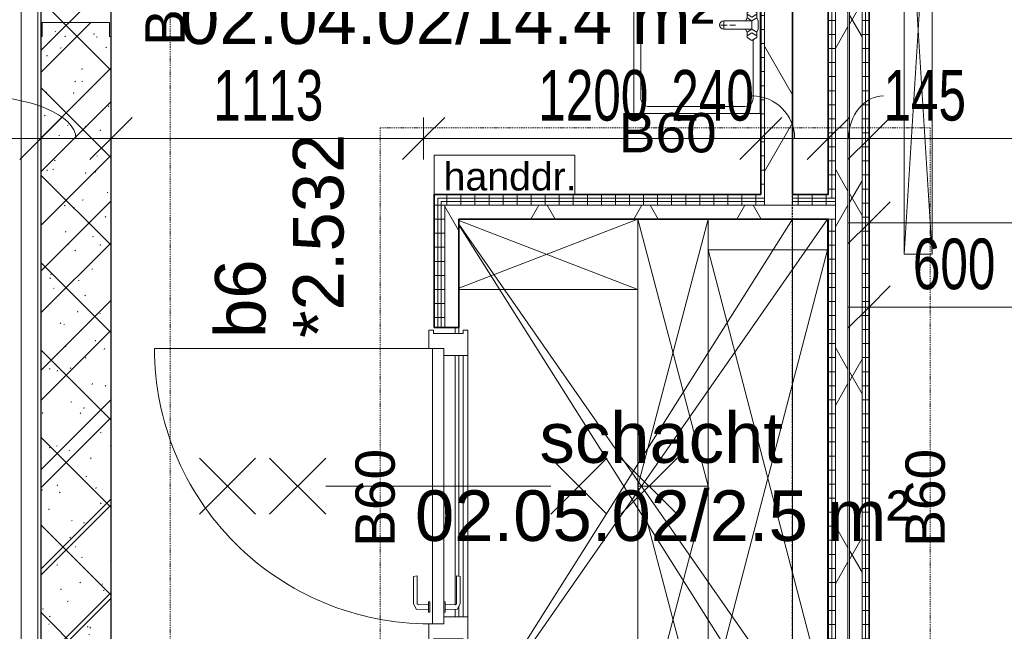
# Model space of a CAD drawing. Header units: millimetres. Extents: x -80560 to 110805, y -11020 to 52719.
# Tile 133 of 182: x 59145 to 62649, y 41321 to 43497. Entities that reach past the tile are written whole.
import ezdxf

# ---------------------------------------------------------------- set-up
doc = ezdxf.new("R2010")
doc.units = ezdxf.units.MM
doc.linetypes.add('CENTER2', pattern=[20, 8, -4, 4, -4])
doc.linetypes.add('DASHDOT2', pattern=[8, 4, -2, 0, -2])
for name, color, linetype, lineweight in [('A-ANNO-DIMS', 211, 'Continuous', 9), ('A-ANNO-DIMS-100', 211, 'Continuous', 9), ('A-ANNO-NOTE', 131, 'Continuous', 18), ('A-AREA-IDEN', 2, 'Continuous', 9), ('A-DETL', 90, 'Continuous', 18), ('A-DETL-GENF', 92, 'Continuous', 18), ('A-DETL-MBND', 5, 'Continuous', 18), ('A-DOOR', 31, 'Continuous', 18), ('A-FLOR', 192, 'Continuous', 18), ('A-FLOR-OTLN', 51, 'Continuous', 18), ('A-GLAZ', 151, 'Continuous', 18), ('A-GLAZ-IDEN', 152, 'Continuous', 18), ('A-WALL', 113, 'Continuous', 35), ('A-WALL-PATT', 111, 'Continuous', 35), ('E-ELEC-EQPM', 71, 'Continuous', 18), ('G-ANNO-TEXT', 231, 'Continuous', 9), ('I-WALL', 2, 'Continuous', 18), ('P-SANR-FIXT', 6, 'Continuous', 18), ('S-GRID', 1, 'Continuous', 9)]:
    doc.layers.add(name, color=color, linetype=linetype, lineweight=lineweight)
doc.styles.add('Arial', font='arial.ttf', dxfattribs={"height": 180})
doc.styles.add('Arial_1', font='arial.ttf', dxfattribs={"height": 140})
doc.styles.add('Arial_2', font='arial.ttf', dxfattribs={"height": 100})
doc.styles.add('Arial_6', font='arial.ttf', dxfattribs={"width": 0.7, "height": 180})
doc.dimstyles.new('n3o_1_8', dxfattribs={"dimscale": 304.8, "dimtxt": 183.646692, "dimasz": 0.492126, "dimexe": 0.246063, "dimexo": 0.0625, "dimgap": 0.032808, "dimtad": 1, "dimdec": 0, "dimdsep": 46, "dimtxsty": 'Arial_6', "dimblk1": 'OBLIQUE', "dimblk2": 'OBLIQUE', "dimsah": 1, "dimcen": 0.09, "dimdle": 0.246063, "dimazin": 0, "dimtfac": 1, "dimtdec": 4, "dimtix": 1, "dimtmove": 0, "dimatfit": 3, "dimfxl": 0.246063, "dimfxlon": 1, "dimtvp": 1, "dimtolj": 1, "dimtzin": 0, "dimarcsym": 2})
doc.dimstyles.new('n3o_1_8_1', dxfattribs={"dimscale": 304.8, "dimtxt": 183.646692, "dimasz": 0.492126, "dimexe": 0.246063, "dimexo": 0.0625, "dimgap": 0.032808, "dimtad": 1, "dimdec": 0, "dimdsep": 46, "dimtxsty": 'Arial_6', "dimblk1": 'OBLIQUE', "dimblk2": 'OBLIQUE', "dimsah": 1, "dimcen": 0.09, "dimdle": 0.246063, "dimazin": 0, "dimtfac": 1, "dimtdec": 4, "dimtix": 1, "dimtmove": 1, "dimatfit": 3, "dimfxl": 0.246063, "dimfxlon": 1, "dimtvp": 1, "dimtolj": 1, "dimtzin": 0, "dimarcsym": 2})
doc.dimstyles.new('n3o_1_8_3', dxfattribs={"dimscale": 304.8, "dimtxt": 183.646692, "dimasz": 0.492126, "dimexe": 0.246063, "dimexo": 0.0625, "dimgap": 0.032808, "dimtad": 1, "dimdec": 0, "dimdsep": 46, "dimtxsty": 'Arial_6', "dimblk1": 'OBLIQUE', "dimblk2": 'OBLIQUE', "dimsah": 1, "dimcen": 0.09, "dimdle": 0.246063, "dimazin": 0, "dimtfac": 1, "dimtdec": 4, "dimtix": 1, "dimtmove": 0, "dimatfit": 3, "dimfxl": 0.246063, "dimfxlon": 1, "dimtvp": 1, "dimtolj": 1, "dimtzin": 0, "dimarcsym": 2})
pattern_1 = [(3e-13, (62022.32, 43744.75), (-2e-13, 50), [])]
pattern_2 = [(60, (24894.82, 0), (-274.963, 158.75), []), (120, (24894.82, 0), (-274.963, -158.75), [])]
pattern_3 = [(270, (61364.82, 42875), (50, 2e-13), [])]
pattern_4 = [(2e-13, (60619.82, 41837.5), (-2e-13, 50), [])]

# ---------------------------------------------------------------- blocks, each defined once
blk = doc.blocks.new('19112_SW_LeonardoCollege_R2020_rvt-1-DO_02 tweede verdieping')
at = {"layer": 'A-WALL-PATT', "lineweight": 5}
h = blk.add_hatch(dxfattribs=at)
h.set_pattern_fill('FP_176', color=10, angle=45, style=0, pattern_type=2)
h.set_pattern_definition([(135, (34575, 43632.5), (-155.563, -155.563), []), (225, (34575, 43632.5), (155.563, -155.563), [])])
h.paths.add_polyline_path([(34575, 39715), (34575, 47550), (34325, 47550), (34325, 39715)], flags=0)
at = {"color": 10, "lineweight": 5}
for p, q in [((35812.5, 40907.3), (37000, 42787.5)), ((35812.5, 42767.7), (37000, 40887.5))]:
    blk.add_line(p, q, dxfattribs=at)
at = {"layer": 'A-FLOR', "color": 250, "lineweight": 9}
blk.add_line((37000, 42787.5), (37000, 40887.5), dxfattribs=at)
at = {"layer": 'I-WALL', "color": 50, "lineweight": 25}
for p, q in [((34325, 47550), (34325, 39715)), ((34575, 39715), (34575, 47550))]:
    blk.add_line(p, q, dxfattribs=at)
blk = doc.blocks.new('95251-Leonardo College Leiden_rvt-1-DO_02 tweede verdieping')
at = {"layer": 'A-WALL-PATT', "lineweight": 9}
h = blk.add_hatch(dxfattribs=at)
h.set_pattern_fill('FP_187', color=55, style=0, pattern_type=2)
h.set_pattern_definition([(45, (0, 0), (-176.7767, 176.7767), []), (17, (0, 0), (51.37877, 156.87645), [3.353, -159.647, 3.353, -88.647, -134]), (17, (0, 0), (51.37877, 156.87645), [-255, 3.353, -130.647]), (48, (0, 0), (-36.014, 160.26226), [3.353, -158.647, 3.353, -160.647, -132]), (48, (0, 0), (-36.014, 160.26226), [-326, 3.353, -128.647]), (71, (0, 0), (-94.825, 133.12483), [3.353, -156.647, 3.353, -87.247, -131]), (71, (0, 0), (-94.825, 133.12483), [-250.6, 3.353, -127.647])])
h.paths.add_polyline_path([(34325, 39715), (34575, 39715), (34575, 43437.5), (34570, 43437.5), (34570, 43487.5), (34330, 43487.5), (34330, 43437.5), (34325, 43437.5), (34325, 39749.4)], flags=0)
at = {"layer": 'A-WALL', "color": 130, "lineweight": 5}
for p, q in [((34570, 43487.5), (34330, 43487.5)), ((34330, 43487.5), (34330, 43437.5)), ((34570, 43437.5), (34570, 43487.5)), ((34330, 43437.5), (34325, 43437.5)), ((34325, 43437.5), (34325, 39715)), ((34575, 43437.5), (34570, 43437.5)), ((34575, 39715), (34575, 43437.5))]:
    blk.add_line(p, q, dxfattribs=at)
blk = doc.blocks.new('74_n3o_fonteintje_450x600 - std-32453865-DO_02 tweede verdieping')
at = {"layer": 'P-SANR-FIXT'}
for p, q in [((315, 0), (-300, 0)), ((-300, 0), (-300, -450)), ((315, -450), (315, 0)), ((-300, -450), (315, -450))]:
    blk.add_line(p, q, dxfattribs=at)
blk = doc.blocks.new('53_wastafel_450X600 - std-32453815-DO_02 tweede verdieping')
at = {"layer": 'P-SANR-FIXT'}
for p, q in [((-300, -450), (-300, 0)), ((-300, 0), (315, 0)), ((-52.4, -25), (-245, -25)), ((-45, -12.2), (-55, -29.5)), ((-55, -29.5), (-45, -46.8)), ((-25, -12.2), (-45, -12.2)), ((-28.4, -29.5), (-38.4, -12.2)), ((-38.4, -46.8), (-28.4, -29.5)), ((-25, -12.2), (-15, -7.2)), ((-15, -29.5), (-25, -12.2)), ((-25, -46.8), (-15, -29.5)), ((-15, -7.2), (15, -7.2)), ((-15, -29.5), (-15, -129.5)), ((15, -29.5), (-15, -29.5)), ((15, -7.2), (25, -12.2)), ((15, -29.5), (25, -12.2)), ((25, -46.8), (15, -29.5)), ((15, -129.5), (15, -29.5)), ((25, -12.2), (45, -12.2)), ((28.4, -29.5), (38.4, -12.2)), ((38.4, -46.8), (28.4, -29.5)), ((45, -12.2), (55, -29.5)), ((55, -29.5), (45, -46.8)), ((260, -25), (52.4, -25)), ((315, 0), (315, -450)), ((-275, -55), (-275, -395)), ((-45, -46.8), (-25, -46.8)), ((-25, -46.8), (-15, -51.8)), ((25, -46.8), (15, -51.8)), ((45, -46.8), (25, -46.8)), ((290, -395), (290, -55)), ((0, -107.5), (0, -87.5)), ((12, -129.5), (-12, -129.5)), ((0, -141.5), (0, -117.5)), ((315, -450), (-300, -450)), ((-245, -425), (260, -425))]:
    blk.add_line(p, q, dxfattribs=at)
for centre, radius, start, end in [((-245, -55), 30, 90, 180), ((260, -55), 30, 0, 90), ((0, -129.5), 15, 180, 0), ((-245, -395), 30, 180, 270), ((260, -395), 30, 270, 360)]:
    blk.add_arc(centre, radius, start, end, dxfattribs=at)
blk = doc.blocks.new('32_n3o_deur_enkel - 90x139_25_K_980_2410x1114_60-32487466-DO_02 tweede verdieping')
at = {"layer": 'A-GLAZ'}
for p, q in [((-490, 63.25), (-555, 63.25)), ((-555, 63.25), (-555, 46.25)), ((-555, 46.25), (-543, 46.25)), ((-543, 46.25), (-543, -58.75)), ((-490, 49.25), (-490, 63.25)), ((555, 63.25), (490, 63.25)), ((490, 63.25), (490, 49.25)), ((543, -58.75), (543, 46.25)), ((543, 46.25), (555, 46.25)), ((555, 46.25), (555, 63.25)), ((-465, -75.75), (-465, 9.25)), ((465, 9.25), (465, -75.75)), ((-543, -58.75), (-555, -58.75)), ((-555, -58.75), (-555, -75.75)), ((555, -58.75), (543, -58.75)), ((555, -75.75), (555, -58.75)), ((-555, -75.75), (-465, -75.75)), ((465, -75.75), (555, -75.75))]:
    blk.add_line(p, q, dxfattribs=at)
blk = doc.blocks.new('30_n3o_deur_dicht - 40mm_draai_60min_LS-33473210-DO_02 tweede verdieping')
at = {"layer": 'A-DOOR'}
for p, q in [((0, 40), (-980, 40)), ((-980, 40), (-980, 0)), ((0, 0), (0, 40)), ((-980, 0), (0, 0))]:
    blk.add_line(p, q, dxfattribs=at)
blk = doc.blocks.new('30_n3o_beslag_deurkruk_met_schild - std-875116-DO_02 tweede verdieping')
at = {"layer": 'A-DOOR'}
for p, q in [((-18.5, 0), (-18.5, -5)), ((18.5, -5), (18.5, 0)), ((-18.5, -5), (18.5, -5)), ((-7.8, -48.4), (-10, -5)), ((10, -5), (8.3, -39.7)), ((12.7, -58), (-7.8, -48.4)), ((108, -58), (12.7, -58)), ((13.3, -45), (111, -45)), ((111, -45), (108, -58))]:
    blk.add_line(p, q, dxfattribs=at)
at = {"layer": 'A-DOOR', "flags": 128}
blk.add_lwpolyline([(8.3, -39.7), (8.6, -41.7), (9.6, -43.4), (11.3, -44.6), (13.3, -45)], dxfattribs=at)
blk = doc.blocks.new('30_n3o_beslag_deurkruk_met_schild - std-V363-DO_02 tweede verdieping')
at = {"layer": 'A-DOOR'}
for p, q in [((-10, 5), (-7.8, 48.4)), ((-7.8, 48.4), (12.7, 58)), ((8.3, 39.7), (10, 5)), ((12.7, 58), (108, 58)), ((111, 45), (13.3, 45)), ((108, 58), (111, 45)), ((18.5, 5), (-18.5, 5)), ((-18.5, 5), (-18.5, 0)), ((18.5, 0), (18.5, 5)), ((-18.5, 0), (18.5, 0))]:
    blk.add_line(p, q, dxfattribs=at)
at = {"layer": 'A-DOOR', "flags": 128}
blk.add_lwpolyline([(13.3, 45), (11.3, 44.6), (9.6, 43.4), (8.6, 41.7), (8.3, 39.7)], dxfattribs=at)
blk = doc.blocks.new('00_n3o_symbool_swingangle - std-33372938-DO_02 tweede verdieping')
at = {"layer": 'A-DOOR'}
blk.add_line((-415, -10), (-415, -990), dxfattribs=at)
blk.add_arc((-415, -10), 980, 270, 0, dxfattribs=at)
blk = doc.blocks.new('32_n3o_deur_enkel - 90x139_25_K_980_2410x1114_60-V376-DO_02 tweede verdieping')
at = {"layer": 'A-DETL-MBND'}
for p, q in [((-465, -58.75), (465, -58.75)), ((465, -75.75), (-465, -75.75))]:
    blk.add_line(p, q, dxfattribs=at)
blk = doc.blocks.new('82_apparaat_rechthoekig_met clearance - Digiboard-30664863-DO_02 tweede verdieping')
at = {"layer": 'E-ELEC-EQPM'}
for p, q in [((-50, -800), (-50, 800)), ((-50, 800), (50, 800)), ((-50, -800), (-50, 800)), ((-50, 800), (50, 800)), ((50, 800), (-50, -800)), ((-50, 800), (50, -800)), ((50, 800), (-50, 800)), ((-50, 800), (-50, -800)), ((50, 800), (50, -800)), ((50, 800), (50, -800)), ((50, -800), (50, 800)), ((50, -800), (-50, -800)), ((50, -800), (-50, -800)), ((-50, -800), (50, -800))]:
    blk.add_line(p, q, dxfattribs=at)
blk = doc.blocks.new('01_n3o_symbool_lijn_met_tekst - brandwerend_B60-32162748-DO_02 tweede verdieping')
at = {"layer": 'A-DETL-GENF', "color": 3, "linetype": 'DASHDOT2'}
blk.add_line((0, 0), (1957.3, 0), dxfattribs=at)
blk = doc.blocks.new('01_n3o_symbool_lijn_met_tekst - brandwerend_B60-31177811-DO_02 tweede verdieping')
at = {"layer": 'A-DETL-GENF', "color": 3, "linetype": 'DASHDOT2'}
blk.add_line((0, 0), (2551.3, 0), dxfattribs=at)
blk = doc.blocks.new('01_n3o_symbool_lijn_met_tekst - brandwerend_B60-31157512-DO_02 tweede verdieping')
at = {"layer": 'A-DETL-GENF', "color": 3, "linetype": 'DASHDOT2'}
blk.add_line((0, 0), (8362.5, 0), dxfattribs=at)
blk = doc.blocks.new('DIMBLOCK182-DO_02 tweede verdieping')
at = {"layer": 'A-ANNO-DIMS-100'}
for p, q in [((56619.8, 43074.8), (56694.8, 43149.8)), ((56619.8, 43149.8), (56619.8, 42999.8)), ((56619.8, 43074.8), (56619.8, 43149.8)), ((59219.8, 43074.8), (59294.8, 43149.8)), ((59219.8, 43149.8), (59219.8, 42999.8)), ((59219.8, 43074.8), (59219.8, 43149.8)), ((56619.8, 43074.8), (56544.8, 42999.8)), ((56619.8, 43074.8), (59219.8, 43074.8)), ((59219.8, 43074.8), (59144.8, 42999.8))]:
    blk.add_line(p, q, dxfattribs=at)
at = {"layer": 'A-ANNO-DIMS-100', "color": 0, "insert": (57727.7, 43318.5), "char_height": 180, "width": 461.094, "attachment_point": 1, "line_spacing_factor": 0.941778, "style": 'Arial_6'}
blk.add_mtext('2600', dxfattribs=at)
blk = doc.blocks.new('_Oblique')
at = {"color": 0, "linetype": 'ByBlock', "lineweight": -2}
blk.add_line((-0.5, -0.5), (0.5, 0.5), dxfattribs=at)
blk = doc.blocks.new('DIMBLOCK183-DO_02 tweede verdieping')
at = {"layer": 'A-ANNO-DIMS-100'}
for p, q in [((59219.8, 43074.8), (59294.8, 43149.8)), ((59219.8, 43149.8), (59219.8, 42999.8)), ((59219.8, 43074.8), (59219.8, 43149.8)), ((59469.8, 43074.8), (59544.8, 43149.8)), ((59469.8, 43149.8), (59469.8, 42999.8)), ((59469.8, 43074.8), (59469.8, 43149.8)), ((59219.8, 43074.8), (59144.8, 42999.8)), ((59219.8, 43074.8), (59469.8, 43074.8)), ((59469.8, 43074.8), (59394.8, 42999.8))]:
    blk.add_line(p, q, dxfattribs=at)
blk.add_ellipse((58982.5, 43074.8), major_axis=(362.3, 0), ratio=0.417502, start_param=0, end_param=1.570796, dxfattribs=at)
at = {"layer": 'A-ANNO-DIMS-100', "color": 0, "insert": (58694.3, 43318.5), "char_height": 180, "width": 345.821, "attachment_point": 1, "line_spacing_factor": 0.941778, "style": 'Arial_6'}
blk.add_mtext('250', dxfattribs=at)
blk = doc.blocks.new('DIMBLOCK184-DO_02 tweede verdieping')
at = {"layer": 'A-ANNO-DIMS-100'}
for p, q in [((59469.8, 43074.8), (59544.8, 43149.8)), ((59469.8, 43149.8), (59469.8, 42999.8)), ((59469.8, 43074.8), (59469.8, 43149.8)), ((60582.3, 43074.8), (60657.3, 43149.8)), ((60582.3, 43149.8), (60582.3, 42999.8)), ((60582.3, 43074.8), (60582.3, 43149.8)), ((59469.8, 43074.8), (59394.8, 42999.8)), ((59469.8, 43074.8), (60582.3, 43074.8)), ((60582.3, 43074.8), (60507.3, 42999.8))]:
    blk.add_line(p, q, dxfattribs=at)
at = {"layer": 'A-ANNO-DIMS-100', "color": 0, "insert": (59833.9, 43318.5), "char_height": 180, "width": 461.094, "attachment_point": 1, "line_spacing_factor": 0.941778, "style": 'Arial_6'}
blk.add_mtext('1113', dxfattribs=at)
blk = doc.blocks.new('DIMBLOCK185-DO_02 tweede verdieping')
at = {"layer": 'A-ANNO-DIMS-100'}
for p, q in [((60582.3, 43074.8), (60657.3, 43149.8)), ((60582.3, 43149.8), (60582.3, 42999.8)), ((60582.3, 43074.8), (60582.3, 43149.8)), ((61782.3, 43074.8), (61857.3, 43149.8)), ((61782.3, 43149.8), (61782.3, 42999.8)), ((61782.3, 43074.8), (61782.3, 43149.8)), ((60582.3, 43074.8), (60507.3, 42999.8)), ((60582.3, 43074.8), (61782.3, 43074.8)), ((61782.3, 43074.8), (61707.3, 42999.8))]:
    blk.add_line(p, q, dxfattribs=at)
at = {"layer": 'A-ANNO-DIMS-100', "color": 0, "insert": (60990.2, 43318.5), "char_height": 180, "width": 461.094, "attachment_point": 1, "line_spacing_factor": 0.941778, "style": 'Arial_6'}
blk.add_mtext('1200', dxfattribs=at)
blk = doc.blocks.new('DIMBLOCK186-DO_02 tweede verdieping')
at = {"layer": 'A-ANNO-DIMS-100'}
for p, q in [((61782.3, 43074.8), (61857.3, 43149.8)), ((61782.3, 43149.8), (61782.3, 42999.8)), ((61782.3, 43074.8), (61782.3, 43149.8)), ((62022.3, 43074.8), (62097.3, 43149.8)), ((62022.3, 43149.8), (62022.3, 42999.8)), ((62022.3, 43074.8), (62022.3, 43149.8)), ((61782.3, 43074.8), (61707.3, 42999.8)), ((61782.3, 43074.8), (62022.3, 43074.8)), ((62022.3, 43074.8), (61947.3, 42999.8))]:
    blk.add_line(p, q, dxfattribs=at)
blk.add_ellipse((61751.8, 43074.8), major_axis=(0, 151.3), ratio=0.99496, start_param=4.712389, end_param=6.283185, dxfattribs=at)
at = {"layer": 'A-ANNO-DIMS-100', "color": 0, "insert": (61463.6, 43318.5), "char_height": 180, "width": 345.821, "attachment_point": 1, "line_spacing_factor": 0.941778, "style": 'Arial_6'}
blk.add_mtext('240', dxfattribs=at)
blk = doc.blocks.new('DIMBLOCK187-DO_02 tweede verdieping')
at = {"layer": 'A-ANNO-DIMS-100'}
for p, q in [((62022.3, 43074.8), (62097.3, 43149.8)), ((62022.3, 43149.8), (62022.3, 42999.8)), ((62022.3, 43074.8), (62022.3, 43149.8)), ((62167.3, 43074.8), (62242.3, 43149.8)), ((62167.3, 43149.8), (62167.3, 42999.8)), ((62167.3, 43074.8), (62167.3, 43149.8)), ((62022.3, 43074.8), (61947.3, 42999.8)), ((62022.3, 43074.8), (62167.3, 43074.8)), ((62167.3, 43074.8), (62092.3, 42999.8))]:
    blk.add_line(p, q, dxfattribs=at)
blk.add_ellipse((62218.7, 43074.8), major_axis=(0, 151.3), ratio=0.818934, start_param=0, end_param=1.570796, dxfattribs=at)
at = {"layer": 'A-ANNO-DIMS-100', "color": 0, "insert": (62218.7, 43318.5), "char_height": 180, "width": 345.821, "attachment_point": 1, "line_spacing_factor": 0.941778, "style": 'Arial_6'}
blk.add_mtext('145', dxfattribs=at)
blk = doc.blocks.new('DIMBLOCK188-DO_02 tweede verdieping')
at = {"layer": 'A-ANNO-DIMS-100'}
for p, q in [((62167.3, 43074.8), (62242.3, 43149.8)), ((62167.3, 43149.8), (62167.3, 42999.8)), ((62167.3, 43074.8), (62167.3, 43149.8)), ((67244.8, 43074.8), (67319.8, 43149.8)), ((67244.8, 43149.8), (67244.8, 42999.8)), ((67244.8, 43074.8), (67244.8, 43149.8)), ((62167.3, 43074.8), (62092.3, 42999.8)), ((62167.3, 43074.8), (67244.8, 43074.8)), ((67244.8, 43074.8), (67169.8, 42999.8))]:
    blk.add_line(p, q, dxfattribs=at)
at = {"layer": 'A-ANNO-DIMS-100', "color": 0, "insert": (64513.9, 43318.5), "char_height": 180, "width": 461.094, "attachment_point": 1, "line_spacing_factor": 0.941778, "style": 'Arial_6'}
blk.add_mtext('5078', dxfattribs=at)
blk = doc.blocks.new('DIMBLOCK426-DO_02 tweede verdieping')
at = {"layer": 'A-ANNO-DIMS-100'}
for p, q in [((62167.3, 42474.8), (62242.3, 42549.8)), ((62167.3, 42549.8), (62167.3, 42399.8)), ((62167.3, 42474.8), (62167.3, 42549.8)), ((62767.3, 42474.8), (62842.3, 42549.8)), ((62767.3, 42399.8), (62767.3, 42549.8)), ((62092.3, 42474.8), (62767.3, 42474.8)), ((62167.3, 42474.8), (62092.3, 42399.8)), ((62767.3, 42474.8), (62692.3, 42399.8)), ((62767.3, 42474.8), (62767.3, 42399.8))]:
    blk.add_line(p, q, dxfattribs=at)
at = {"layer": 'A-ANNO-DIMS-100', "color": 0, "insert": (62323.2, 42718.5), "char_height": 180, "width": 345.821, "attachment_point": 1, "line_spacing_factor": 0.941778, "style": 'Arial_6'}
blk.add_mtext('600', dxfattribs=at)
blk = doc.blocks.new('DIMBLOCK431-DO_02 tweede verdieping')
at = {"layer": 'A-ANNO-DIMS-100'}
for p, q in [((62167.3, 42774.8), (62242.3, 42849.8)), ((62167.3, 42849.8), (62167.3, 42699.8)), ((62167.3, 42774.8), (62167.3, 42849.8)), ((66644.8, 42774.8), (66719.8, 42849.8)), ((66644.8, 42699.8), (66644.8, 42849.8)), ((62092.3, 42774.8), (66644.8, 42774.8)), ((62167.3, 42774.8), (62092.3, 42699.8)), ((66644.8, 42774.8), (66569.8, 42699.8)), ((66644.8, 42774.8), (66644.8, 42699.8))]:
    blk.add_line(p, q, dxfattribs=at)
at = {"layer": 'A-ANNO-DIMS-100', "color": 0, "insert": (64213.9, 43018.5), "char_height": 180, "width": 461.094, "attachment_point": 1, "line_spacing_factor": 0.941778, "style": 'Arial_6'}
blk.add_mtext('4478', dxfattribs=at)

msp = doc.modelspace()

# ---------------------------------------------------------------- hatches: boundary and pattern name
at = {"layer": 'A-WALL-PATT', "lineweight": 18}
h = msp.add_hatch(dxfattribs=at)
h.set_pattern_fill('FP_32', color=256, angle=90, style=0, pattern_type=2)
h.set_pattern_definition(pattern_1)
h.paths.add_polyline_path([(62022.3, 39737.5), (62034.8, 39737.5), (62034.8, 40812.5), (62022.3, 40812.5), (62022.3, 39750)], flags=0)
h.paths.add_polyline_path([(62034.8, 40887.5), (62034.8, 42787.5), (62022.3, 42787.5), (62022.3, 40887.5)], flags=0)
h.paths.add_polyline_path([(62034.8, 42862.5), (62034.8, 47839.5), (62022.3, 47839.5), (62022.3, 42862.5)], flags=0)
h = msp.add_hatch(dxfattribs=at)
h.set_pattern_fill('FP_32', color=256, angle=90, style=0, pattern_type=2)
h.set_pattern_definition(pattern_1)
h.paths.add_polyline_path([(62047.3, 39737.5), (62047.3, 40812.5), (62034.8, 40812.5), (62034.8, 39737.5)], flags=0)
h.paths.add_polyline_path([(62047.3, 40887.5), (62047.3, 42787.5), (62034.8, 42787.5), (62034.8, 40887.5)], flags=0)
h.paths.add_polyline_path([(62034.8, 42862.5), (62047.3, 42862.5), (62047.3, 47839.5), (62034.8, 47839.5), (62034.8, 42915.4)], flags=0)
h = msp.add_hatch(dxfattribs=at)
h.set_pattern_fill('FP_2', color=256, style=0, pattern_type=2)
h.set_pattern_definition(pattern_2)
h.paths.add_polyline_path([(62047.3, 39662.5), (62092.3, 39662.5), (62092.3, 47839.5), (62047.3, 47839.5), (62047.3, 39737.5)], flags=0)
h = msp.add_hatch(dxfattribs=at)
h.set_pattern_fill('FP_2', color=256, style=0, pattern_type=2)
h.set_pattern_definition(pattern_2)
h.paths.add_polyline_path([(62142.3, 39662.5), (62142.3, 47839.5), (62097.3, 47839.5), (62097.3, 39662.5)], flags=0)
h = msp.add_hatch(dxfattribs=at)
h.set_pattern_fill('FP_32', color=256, angle=90, style=0, pattern_type=2)
h.set_pattern_definition(pattern_1)
h.paths.add_polyline_path([(62154.8, 39650), (62154.8, 39662.5), (62142.3, 39662.5), (62142.3, 39650), (62145.9, 39650)], flags=0)
h.paths.add_polyline_path([(62142.3, 39737.5), (62154.8, 39737.5), (62154.8, 47839.5), (62142.3, 47839.5), (62142.3, 39916)], flags=0)
h = msp.add_hatch(dxfattribs=at)
h.set_pattern_fill('FP_32', color=256, angle=90, style=0, pattern_type=2)
h.set_pattern_definition(pattern_1)
h.paths.add_polyline_path([(62167.3, 39650), (62167.3, 39662.5), (62154.8, 39662.5), (62154.8, 39650)], flags=0)
h.paths.add_polyline_path([(62167.3, 39737.5), (62167.3, 47839.5), (62154.8, 47839.5), (62154.8, 39737.5)], flags=0)
h = msp.add_hatch(dxfattribs=at)
h.set_pattern_fill('FP_85', color=256, angle=90, style=0, pattern_type=2)
h.set_pattern_definition([(360, (61782.32, 45212.5), (2e-13, 50), [])])
h.paths.add_polyline_path([(61782.3, 42875), (61794.8, 42875), (61794.8, 47550), (61782.3, 47550), (61782.3, 42915.4)], flags=0)
h = msp.add_hatch(dxfattribs=at)
h.set_pattern_fill('FP_2', color=256, style=0, pattern_type=2)
h.set_pattern_definition(pattern_2)
h.paths.add_polyline_path([(61794.8, 42837.5), (61894.8, 42837.5), (61894.8, 47550), (61794.8, 47550), (61794.8, 42850)], flags=0)
h = msp.add_hatch(dxfattribs=at)
h.set_pattern_fill('FP_101', color=256, angle=90, style=0, pattern_type=2)
h.set_pattern_definition(pattern_4)
h.paths.add_polyline_path([(60619.8, 40800), (60632.3, 40800), (60632.3, 41272.5), (60619.8, 41272.5), (60619.8, 40915.8)], flags=0)
h.paths.add_polyline_path([(60619.8, 42402.5), (60632.3, 42402.5), (60632.3, 42875), (60619.8, 42875)], flags=0)
h = msp.add_hatch(dxfattribs=at)
h.set_pattern_fill('FP_46', color=256, angle=-270, style=0, pattern_type=2)
h.set_pattern_definition(pattern_3)
h.paths.add_polyline_path([(60707.3, 42862.5), (61794.8, 42862.5), (61794.8, 42875), (60632.3, 42875), (60632.3, 42862.5), (60677.6, 42862.5)], flags=0)
h.paths.add_polyline_path([(62022.3, 42862.5), (62022.3, 42875), (61894.8, 42875), (61894.8, 42862.5)], flags=0)
h = msp.add_hatch(dxfattribs=at)
h.set_pattern_fill('FP_101', color=256, angle=90, style=0, pattern_type=2)
h.set_pattern_definition(pattern_4)
h.paths.add_polyline_path([(60644.8, 40812.5), (60644.8, 41272.5), (60632.3, 41272.5), (60632.3, 40812.5)], flags=0)
h.paths.add_polyline_path([(60632.3, 42402.5), (60644.8, 42402.5), (60644.8, 42862.5), (60632.3, 42862.5)], flags=0)
h = msp.add_hatch(dxfattribs=at)
h.set_pattern_fill('FP_46', color=256, angle=-270, style=0, pattern_type=2)
h.set_pattern_definition(pattern_3)
h.paths.add_polyline_path([(61894.8, 42850), (62047.3, 42850), (62047.3, 42862.5), (61894.8, 42862.5)], flags=0)
h.paths.add_polyline_path([(60707.3, 42850), (61794.8, 42850), (61794.8, 42862.5), (60644.8, 42862.5), (60644.8, 42850), (60677.6, 42850)], flags=0)
h = msp.add_hatch(dxfattribs=at)
h.set_pattern_fill('FP_101', color=256, angle=90, style=0, pattern_type=2)
h.set_pattern_definition(pattern_4)
h.paths.add_polyline_path([(60644.8, 40825), (60657.3, 40825), (60657.3, 41272.5), (60644.8, 41272.5), (60644.8, 40915.8)], flags=0)
h.paths.add_polyline_path([(60644.8, 42402.5), (60657.3, 42402.5), (60657.3, 42850), (60644.8, 42850)], flags=0)
h = msp.add_hatch(dxfattribs=at)
h.set_pattern_fill('FP_46', color=256, angle=-270, style=0, pattern_type=2)
h.set_pattern_definition(pattern_3)
h.paths.add_polyline_path([(62022.3, 42837.5), (62047.3, 42837.5), (62047.3, 42850), (61894.8, 42850), (61894.8, 42837.5)], flags=0)
h.paths.add_polyline_path([(61794.8, 42837.5), (61794.8, 42850), (60657.3, 42850), (60657.3, 42837.5), (60707.3, 42837.5)], flags=0)
h = msp.add_hatch(dxfattribs=at)
h.set_pattern_fill('FP_2', color=256, style=0, pattern_type=2)
h.set_pattern_definition(pattern_2)
h.paths.add_polyline_path([(60707.3, 40837.5), (60707.3, 41272.5), (60657.3, 41272.5), (60657.3, 40837.5), (60677.6, 40837.5)], flags=0)
h.paths.add_polyline_path([(60707.3, 42402.5), (60707.3, 42837.5), (60657.3, 42837.5), (60657.3, 42402.5), (60677.6, 42402.5)], flags=0)
h = msp.add_hatch(dxfattribs=at)
h.set_pattern_fill('FP_2', color=256, style=0, pattern_type=2)
h.set_pattern_definition(pattern_2)
h.paths.add_polyline_path([(62047.3, 42787.5), (62047.3, 42837.5), (60707.3, 42837.5), (60707.3, 42787.5), (62034.8, 42787.5)], flags=0)

# ---------------------------------------------------------------- linework, layer by layer
at = {"layer": 'A-ANNO-NOTE', "lineweight": 9}
for p, q in [((59784.3, 41737.5), (59984.3, 41937.5)), ((59784.3, 41937.5), (59984.3, 41737.5)), ((60034.3, 41737.5), (60234.3, 41937.5)), ((60034.3, 41937.5), (60234.3, 41737.5)), ((61234.3, 41737.5), (61034.3, 41937.5)), ((61234.3, 41937.5), (61034.3, 41737.5)), ((61484.3, 41737.5), (61284.3, 41937.5)), ((61484.3, 41937.5), (61284.3, 41737.5)), ((61034.3, 41837.5), (60234.3, 41837.5))]:
    msp.add_line(p, q, dxfattribs=at)
at = {"layer": 'A-DETL'}
for p, q in [((60619.8, 43015), (61119.8, 43015)), ((60619.8, 42875), (60619.8, 43015)), ((61119.8, 43015), (61119.8, 42875)), ((61119.8, 42875), (60619.8, 42875)), ((62019.8, 42787.5), (60707.3, 40905.4)), ((61344.8, 42787.5), (60707.3, 42542.3)), ((60707.3, 42782.7), (61344.8, 42537.5)), ((61344.8, 41837.5), (61344.8, 42787.5)), ((61594.8, 41837.5), (61344.8, 42787.5)), ((61594.8, 42787.5), (61344.8, 41837.5)), ((61344.8, 42787.5), (61344.8, 42537.5)), ((61594.8, 42787.5), (61594.8, 41837.5)), ((62019.8, 42787.5), (62019.8, 40887.5)), ((60707.3, 42769.6), (62019.8, 40887.5)), ((62019.8, 42678.8), (61594.8, 41053.8)), ((61594.8, 42678.8), (62019.8, 41053.8)), ((61594.8, 41053.8), (61594.8, 42678.8)), ((61594.8, 42678.8), (62019.8, 42678.8)), ((62019.8, 42678.8), (62019.8, 41053.8)), ((61344.8, 42537.5), (60707.3, 42537.5)), ((60694.8, 42380.5), (60694.8, 42402.5)), ((60694.8, 41415.9), (60694.8, 42302.5)), ((61344.8, 40887.5), (61344.8, 41837.5)), ((61344.8, 41837.5), (61594.8, 41837.5)), ((61594.8, 40887.5), (61344.8, 41837.5)), ((61594.8, 41837.5), (61344.8, 40887.5)), ((61594.8, 41837.5), (61344.8, 41837.5)), ((61594.8, 41837.5), (61594.8, 40887.5)), ((60694.8, 41372.5), (60694.8, 41399.3))]:
    msp.add_line(p, q, dxfattribs=at)
at = {"layer": 'A-DETL-MBND'}
for p, q in [((60707.3, 42402.5), (60707.3, 42380.5)), ((60707.3, 42302.5), (60707.3, 41516.7)), ((60707.3, 41409.6), (60707.3, 41372.5))]:
    msp.add_line(p, q, dxfattribs=at)
at = {"layer": 'A-FLOR'}
for p, q in [((62019.8, 42787.5), (62019.8, 40887.5)), ((60694.8, 42380.5), (60694.8, 42402.5)), ((60694.8, 41415.9), (60694.8, 42302.5)), ((60694.8, 41372.5), (60694.8, 41399.3))]:
    msp.add_line(p, q, dxfattribs=at)
at = {"layer": 'A-FLOR-OTLN'}
for p, q in [((59149.8, 43570), (59149.8, 39769.5)), ((59209.8, 43570), (59209.8, 39769.5))]:
    msp.add_line(p, q, dxfattribs=at)
at = {"layer": 'A-WALL', "lineweight": 18}
for p, q in [((62034.8, 47839.5), (62034.8, 42862.5)), ((62047.3, 47839.5), (62047.3, 39662.5)), ((62092.3, 47839.5), (62092.3, 39662.5)), ((62097.3, 47839.5), (62097.3, 39662.5)), ((62142.3, 39662.5), (62142.3, 47839.5)), ((62154.8, 47839.5), (62154.8, 39737.5)), ((61794.8, 47550), (61794.8, 42837.5)), ((61794.8, 42862.5), (60632.3, 42862.5)), ((60632.3, 42862.5), (60632.3, 42402.5)), ((61894.8, 42875), (61894.8, 42837.5)), ((62047.3, 42862.5), (61894.8, 42862.5)), ((61794.8, 42850), (60644.8, 42850)), ((60644.8, 42850), (60644.8, 42402.5)), ((62047.3, 42837.5), (60657.3, 42837.5)), ((60657.3, 42837.5), (60657.3, 42402.5)), ((62047.3, 42850), (61894.8, 42850)), ((62022.3, 42787.5), (62047.3, 42787.5)), ((62034.8, 42787.5), (62034.8, 40887.5))]:
    msp.add_line(p, q, dxfattribs=at)
at = {"layer": 'I-WALL', "lineweight": 35}
for p, q in [((62022.3, 47839.5), (62022.3, 42875)), ((62167.3, 39750), (62167.3, 47839.5)), ((61782.3, 47550), (61782.3, 42875)), ((61894.8, 42875), (61894.8, 47550)), ((61782.3, 42875), (60619.8, 42875)), ((60619.8, 42875), (60619.8, 42402.5)), ((62022.3, 42875), (61894.8, 42875)), ((60707.3, 42787.5), (62022.3, 42787.5)), ((60707.3, 42402.5), (60707.3, 42787.5)), ((62022.3, 42787.5), (62022.3, 40887.5)), ((60619.8, 42402.5), (60707.3, 42402.5))]:
    msp.add_line(p, q, dxfattribs=at)
at = {"layer": 'S-GRID', "linetype": 'CENTER2', "lineweight": 25}
msp.add_line((61894.8, 4383.3), (61894.8, 52119.1), dxfattribs=at)

# ---------------------------------------------------------------- block references
at = {"color": 250, "lineweight": 5}
for name in ['19112_SW_LeonardoCollege_R2020_rvt-1-DO_02 tweede verdieping', '95251-Leonardo College Leiden_rvt-1-DO_02 tweede verdieping']:
    msp.add_blockref(name, (24894.8, 0), dxfattribs=at)
at = {"layer": 'A-DETL-GENF', "color": 3, "linetype": 'DASHDOT2', "rotation": 269.9999999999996}
for name, p in [('01_n3o_symbool_lijn_met_tekst - brandwerend_B60-31157512-DO_02 tweede verdieping', (59679.8, 47800)), ('01_n3o_symbool_lijn_met_tekst - brandwerend_B60-31177811-DO_02 tweede verdieping', (60427.5, 43112.5)), ('01_n3o_symbool_lijn_met_tekst - brandwerend_B60-31177811-DO_02 tweede verdieping', (62384.8, 43112.5))]:
    msp.add_blockref(name, p, dxfattribs=at)
at = {"layer": 'A-DETL-GENF', "color": 3, "linetype": 'DASHDOT2'}
msp.add_blockref('01_n3o_symbool_lijn_met_tekst - brandwerend_B60-32162748-DO_02 tweede verdieping', (60427.5, 43112.5), dxfattribs=at)
at = {"layer": 'A-DOOR'}
for name, p, rotation in [('00_n3o_symbool_swingangle - std-33372938-DO_02 tweede verdieping', (60614.3, 41912.5), 269.9999999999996), ('30_n3o_deur_dicht - 40mm_draai_60min_LS-33473210-DO_02 tweede verdieping', (60654.3, 42327.5), 89.99999999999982), ('30_n3o_beslag_deurkruk_met_schild - std-V363-DO_02 tweede verdieping', (60604.3, 41407.5), 89.99999999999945), ('30_n3o_beslag_deurkruk_met_schild - std-875116-DO_02 tweede verdieping', (60654.3, 41407.5), 89.99999999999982)]:
    msp.add_blockref(name, p, dxfattribs=dict(at, rotation=rotation))
at = {"layer": 'A-GLAZ', "rotation": 89.99999999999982}
for name in ['32_n3o_deur_enkel - 90x139_25_K_980_2410x1114_60-32487466-DO_02 tweede verdieping', '32_n3o_deur_enkel - 90x139_25_K_980_2410x1114_60-V376-DO_02 tweede verdieping']:
    msp.add_blockref(name, (60663.6, 41837.5), dxfattribs=at)
at = {"layer": 'E-ELEC-EQPM'}
msp.add_blockref('82_apparaat_rechthoekig_met clearance - Digiboard-30664863-DO_02 tweede verdieping', (62341.8, 43462.5), dxfattribs=at)
at = {"layer": 'P-SANR-FIXT', "rotation": 269.9999999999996}
for name in ['74_n3o_fonteintje_450x600 - std-32453865-DO_02 tweede verdieping', '53_wastafel_450X600 - std-32453815-DO_02 tweede verdieping']:
    msp.add_blockref(name, (61779.8, 43478.5), dxfattribs=at)

# ---------------------------------------------------------------- texts
at = {"layer": 'A-ANNO-NOTE', "color": 3, "linetype": 'DASHDOT2', "char_height": 140, "width": 408.861, "attachment_point": 1, "rotation": 90, "style": 'Arial_1'}
for insert in [(59591.8, 43404), (60339.5, 41622.1), (62296.8, 41622.1)]:
    msp.add_mtext('B60', dxfattribs=dict(at, insert=insert))
at = {"layer": 'A-ANNO-NOTE', "color": 3, "linetype": 'DASHDOT2', "insert": (61276.9, 43165.3), "char_height": 140, "width": 408.861, "attachment_point": 1, "style": 'Arial_1'}
msp.add_mtext('B60', dxfattribs=at)
at = {"layer": 'A-AREA-IDEN', "char_height": 180, "attachment_point": 1, "style": 'Arial'}
for s, insert, width in [('02.04.02/14.4 m²', (59715.3, 43590.8), 2260.759), ('schacht', (60994.6, 42100.4), 1026.16), ('02.05.02/2.5 m²', (60551.4, 41822.6), 2092.404)]:
    msp.add_mtext(s, dxfattribs=dict(at, insert=insert, width=width))
at = {"layer": 'A-GLAZ-IDEN', "lineweight": 9, "char_height": 180, "attachment_point": 1, "rotation": 90, "style": 'Arial'}
for s, insert, width in [('*2.532', (60117.3, 42364.8), 865.822), ('b6', (59839.5, 42364.8), 336.709)]:
    msp.add_mtext(s, dxfattribs=dict(at, insert=insert, width=width))
at = {"layer": 'G-ANNO-TEXT', "color": 7, "insert": (60653.2, 42989.7), "char_height": 100, "width": 553.164, "attachment_point": 1, "style": 'Arial_2'}
msp.add_mtext('handdr.', dxfattribs=at)

# ---------------------------------------------------------------- dimensions: what is measured, and where the dimension line sits
at = {"layer": 'A-ANNO-DIMS'}
for base, p1, p2, dimstyle, override, picture, middle in [((59219.8, 43074.8), (56619.8, 43149.8), (59219.8, 43149.8), 'n3o_1_8', {"dimpost": '<>', "dimfxl": 2600}, 'DIMBLOCK182-DO_02 tweede verdieping', (57919.8, 43176.7)), ((60582.3189632, 43074.8073536), (59469.8189632, 43149.8073536), (60582.3189632, 43149.8073536), 'n3o_1_8', {"dimpost": '<>', "dimfxl": 1112.5}, 'DIMBLOCK184-DO_02 tweede verdieping', (60026.0689632, 43176.7718835)), ((61782.3, 43074.8), (60582.3, 43149.8), (61782.3, 43149.8), 'n3o_1_8', {"dimpost": '<>', "dimfxl": 1200}, 'DIMBLOCK185-DO_02 tweede verdieping', (61182.3, 43176.7)), ((67244.8189632, 43074.8073536), (62167.3189632, 43149.8073536), (67244.8189632, 43149.8073536), 'n3o_1_8', {"dimpost": '<>', "dimfxl": 5077.5}, 'DIMBLOCK188-DO_02 tweede verdieping', (64706.0689632, 43176.7104919)), ((66644.8189632, 42774.8073536), (62167.3189632, 42849.8073536), (66644.8189632, 42699.8073536), 'n3o_1_8_3', {"dimpost": '<>', "dimfxl": 4480.011858}, 'DIMBLOCK431-DO_02 tweede verdieping', (64406.0689632, 42876.7104919)), ((62767.3, 42474.8), (62167.3, 42549.8), (62767.3, 42399.8), 'n3o_1_8_3', {"dimpost": '<>', "dimfxl": 618.465844}, 'DIMBLOCK426-DO_02 tweede verdieping', (62467.3, 42576.7))]:
    dim = msp.add_linear_dim(base=base, p1=p1, p2=p2, dimstyle=dimstyle, override=override, dxfattribs=at)
    dim.commit()
    dim.dimension.update_dxf_attribs({"geometry": picture, "text_midpoint": middle})
for base, p1, p2, override, picture, middle in [((59469.8, 43074.8), (59219.8, 43149.8), (59469.8, 43149.8), {"dimpost": '<>', "dimfxl": 250}, 'DIMBLOCK183-DO_02 tweede verdieping', (58867.2, 43198.5)), ((62022.3, 43074.8), (61782.3, 43149.8), (62022.3, 43149.8), {"dimpost": '<>', "dimfxl": 240}, 'DIMBLOCK186-DO_02 tweede verdieping', (61636.5, 43198.5)), ((62167.3, 43074.8), (62022.3, 43149.8), (62167.3, 43149.8), {"dimpost": '<>', "dimfxl": 145}, 'DIMBLOCK187-DO_02 tweede verdieping', (62391.6, 43198.5))]:
    dim = msp.add_linear_dim(base=base, p1=p1, p2=p2, dimstyle='n3o_1_8_1', override=override, dxfattribs=at)
    dim.commit()
    dim.dimension.update_dxf_attribs({"geometry": picture, "text_midpoint": middle, "dimtype": 160})

doc.saveas('drawing.dxf')
